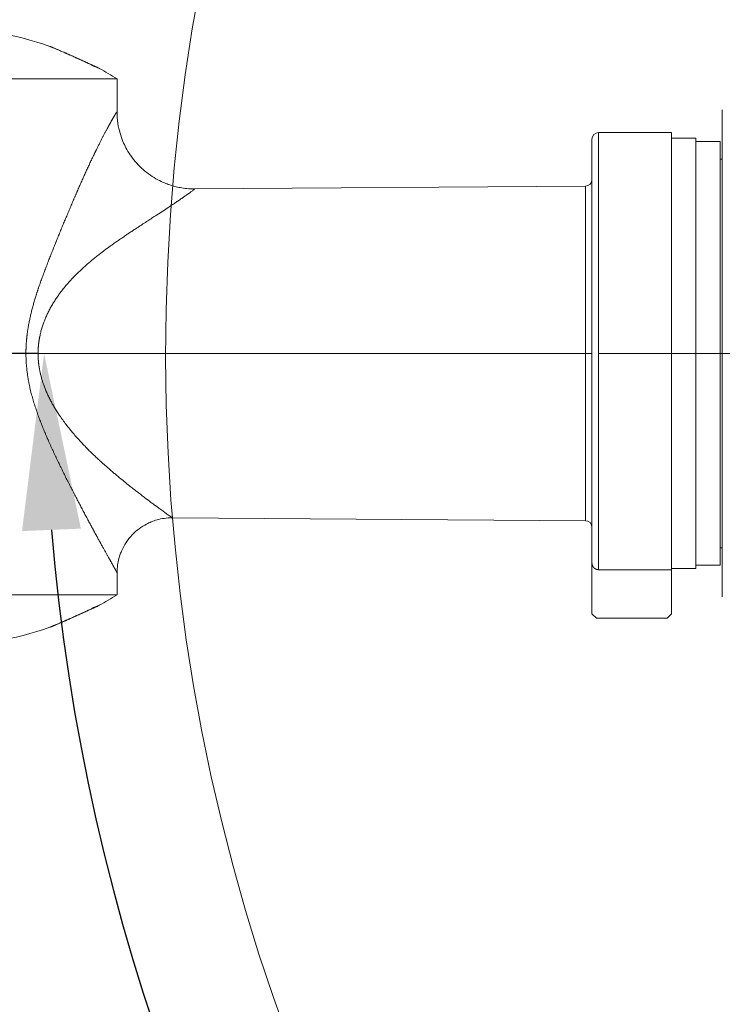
# Model space of a CAD drawing. Header units: millimetres. Extents: x 5437 to 18441, y -4466 to 3128.
# Tile 9 of 256: x 7484 to 7802, y -3191 to -2745. Entities that reach past the tile are written whole.
import ezdxf

# ---------------------------------------------------------------- set-up
doc = ezdxf.new("R2010")
doc.units = ezdxf.units.MM
doc.layers.add('1', color=7, linetype='Continuous', true_color=0xffffff)
doc.dimstyles.get("Standard").update_dxf_attribs({"dimtxt": 0.18, "dimasz": 0.18, "dimexe": 0.18, "dimexo": 0.0625, "dimgap": 0.09, "dimtad": 0, "dimtih": 1, "dimtoh": 1, "dimdec": 4, "dimzin": 0, "dimdsep": 46, "dimtxsty": 'Standard', "dimcen": 0.09, "dimadec": 0, "dimazin": 0, "dimtfac": 1, "dimtdec": 4, "dimtofl": 0, "dimtmove": 0, "dimatfit": 3, "dimfxl": 1, "dimtolj": 1, "dimtzin": 0, "dimarcsym": 0})

# ---------------------------------------------------------------- blocks, each defined once
blk = doc.blocks.new('*D53')
at = {"color": 0, "lineweight": -2, "transparency": 16777216}
for p, q in [((10989.43, -2154.42), (10692.92, -2240.82)), ((11069.43, -2154.42), (10989.43, -2154.42)), ((8443.39, -2896.32), (8443.57, -2896.32)), ((8443.48, -2896.41), (8443.48, -2896.23))]:
    blk.add_line(p, q, dxfattribs=at)
at = {"color": 0, "lineweight": 20, "transparency": 16777216}
blk.add_solid([(10689.19, -2228.02), (10696.65, -2253.62), (10616.11, -2263.2)], dxfattribs=at)
at = {"layer": 'Defpoints', "color": 0, "lineweight": 20, "transparency": 16777216}
for p in [(10616.11, -2263.2), (6270.85, -3529.44)]:
    blk.add_point(p, dxfattribs=at)
at = {"color": 0, "lineweight": 20, "transparency": 16777216, "insert": (11249.52, -2154.42), "char_height": 80, "attachment_point": 5}
blk.add_mtext('\\A1;R2260', dxfattribs=at)
blk = doc.blocks.new('*D54')
at = {"color": 0, "lineweight": -2, "transparency": 16777216}
blk.add_line((7492.69, -2896.32), (7463.52, -2896.32), dxfattribs=at)
at = {"color": 0, "lineweight": -3, "transparency": 16777216}
for start, end in [(14.72471, 87.32962), (101.5902, 175.27529)]:
    blk.add_arc((8434.12, -2896.32), 970.42, start, end, dxfattribs=at)
at = {"color": 0, "lineweight": 20, "transparency": 16777216}
for points in [[(9385.7, -2646.81), (9359.65, -2652.52), (9389.8, -2727.81)], [(7480.32, -2816.94), (7453.67, -2815.84), (7463.7, -2896.32)]]:
    blk.add_solid(points, dxfattribs=at)
at = {"layer": 'Defpoints', "color": 0, "lineweight": 20, "transparency": 16777216}
for p in [(7900.86, -2085.55), (10671.82, -2501.76), (7492.75, -2896.32), (7740.5, -2896.32), (8434.12, -2896.32)]:
    blk.add_point(p, dxfattribs=at)
at = {"color": 0, "lineweight": 20, "transparency": 16777216, "insert": (8359.24, -1928.79), "char_height": 80, "attachment_point": 5}
blk.add_mtext('\\A1;165%%D', dxfattribs=at)
blk = doc.blocks.new('*D55')
at = {"color": 0, "lineweight": -3, "transparency": 16777216}
for start, end in [(184.78822, 247.21676), (261.89101, 345.21178)]:
    blk.add_arc((8453.02, -2896.32), 957.56, start, end, dxfattribs=at)
at = {"color": 0, "lineweight": 20, "transparency": 16777216}
for points in [[(7485.48, -2976.81), (7512.13, -2975.69), (7495.46, -2896.32)], [(9365.84, -3137.87), (9391.88, -3143.6), (9396.03, -3062.6)]]:
    blk.add_solid(points, dxfattribs=at)
at = {"layer": 'Defpoints', "color": 0, "lineweight": 20, "transparency": 16777216}
for p in [(7492.75, -2896.32), (7740.5, -2896.32), (8443.57, -2894.66), (10672.39, -3287.66), (8832.29, -3775.57)]:
    blk.add_point(p, dxfattribs=at)
at = {"color": 0, "lineweight": 20, "transparency": 16777216, "insert": (8197.86, -3819.26), "char_height": 80, "attachment_point": 5}
blk.add_mtext('\\A1;165%%D', dxfattribs=at)

msp = doc.modelspace()

# ---------------------------------------------------------------- linework, layer by layer
at = {"color": 7, "lineweight": 20}
msp.add_arc((8443.47995, -2896.41157), 893, 10.1099821, 350.11198757, dxfattribs=at)
at = {"layer": '1', "color": 0, "lineweight": 20}
for p, q in [((7440.94571, -2771.93573), (7528.47995, -2771.93573)), ((7528.47995, -2786.93104), (7528.47995, -2771.93573)), ((7802.47995, -3006.57157), (7802.47995, -2786.07157)), ((7779.47995, -2796.32157), (7746.47995, -2796.32157)), ((7746.47995, -2796.32157), (7746.47995, -2896.32157)), ((7779.47995, -2796.32157), (7779.47995, -2896.32157)), ((7743.47995, -2799.32157), (7743.47995, -2896.32157)), ((7790.47995, -2798.82157), (7779.47995, -2798.82157)), ((7790.47995, -2798.82157), (7790.47995, -2993.82157)), ((7801.47995, -2800.32157), (7790.47995, -2800.32157)), ((7801.47995, -2985.014), (7801.47995, -2800.32157)), ((7801.47994, -2808.32157), (7802.47995, -2808.32157)), ((7740.5009, -2820.55181), (7563.5831, -2821.78695)), ((7740.5009, -2820.55181), (7740.5009, -2896.32157)), ((7740.5009, -2896.32157), (7492.74781, -2896.32157)), ((7740.5009, -2896.32157), (7740.5009, -2972.09133)), ((7743.47995, -2896.32157), (7740.5009, -2896.32157)), ((7743.47995, -2991.23732), (7743.47995, -2896.32157)), ((7746.47995, -2896.32157), (7779.47995, -2896.32157)), ((7746.47995, -2994.30116), (7746.47995, -2896.32157)), ((7809.32995, -2896.32157), (7771.62995, -2896.32157)), ((7779.47995, -2994.30116), (7779.47995, -2896.32157)), ((7553.57512, -2970.78632), (7740.5009, -2972.09133)), ((7802.47995, -2984.32157), (7801.47994, -2984.32157)), ((7801.47995, -2992.32157), (7801.47995, -2985.014)), ((7743.47995, -2991.23732), (7743.47995, -3014.32157)), ((7790.47995, -2992.32157), (7801.47995, -2992.32157)), ((7528.47995, -3005.7074), (7528.47995, -2995.70632)), ((7779.47995, -2994.30116), (7746.47995, -2994.30116)), ((7779.47995, -2993.82157), (7790.47995, -2993.82157)), ((7779.47995, -3014.32157), (7779.47995, -2994.30116)), ((7440.94571, -3005.7074), (7528.47995, -3005.7074)), ((7745.47995, -3016.32157), (7743.47995, -3014.32157)), ((7779.47995, -3014.32157), (7777.47995, -3016.32157)), ((7777.47995, -3016.32157), (7745.47995, -3016.32157))]:
    msp.add_line(p, q, dxfattribs=at)
for centre, radius, start, end in [((7448.48005, -2898.82157), 150, 70.6659225, 90), ((7448.48005, -2898.82157), 150, 57.7690904, 61.3320733), ((7746.47995, -2799.32157), 3, 90, 180), ((7740.47995, -2817.55188), 3, 270.4, 0), ((7740.47995, -2975.09125), 3, 0, 89.6), ((7448.48005, -2878.82157), 150, 298.6677069, 302.2309096), ((7448.48005, -2878.82157), 150, 270, 289.3347581)]:
    msp.add_arc(centre, radius, start, end, dxfattribs=at)
for points, degree, knots in [([(7498.87336, -2757.58625), (7498.86353, -2757.58214), (7498.81394, -2757.5614), (7498.72895, -2757.52588), (7498.62503, -2757.48247), (7498.52885, -2757.44233), (7498.44128, -2757.4058), (7498.36335, -2757.37332), (7498.29699, -2757.34567), (7498.25541, -2757.32835), (7498.23085, -2757.31812), (7498.21859, -2757.31302), (7498.20725, -2757.3083), (7498.19682, -2757.30396), (7498.18729, -2757.29999), (7498.17867, -2757.2964), (7498.17096, -2757.2932), (7498.16416, -2757.29037), (7498.15827, -2757.28791), (7498.15329, -2757.28584), (7498.14921, -2757.28414), (7498.14604, -2757.28282), (7498.14379, -2757.28188), (7498.14238, -2757.2813), (7498.1422, -2757.28122), (7498.14212, -2757.28119)], 3, [0, 0, 0, 0, 0.020535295, 0.104627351, 0.188569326, 0.27248779, 0.361953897, 0.451161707, 0.540273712, 0.629454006, 0.654229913, 0.678979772, 0.703707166, 0.728415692, 0.753108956, 0.777790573, 0.802464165, 0.827133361, 0.851801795, 0.876473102, 0.90115092, 0.925838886, 0.950540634, 0.975259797, 1, 1, 1, 1]), ([(7518.53802, -2766.36664), (7518.11929, -2766.16847), (7517.22614, -2765.74879), (7515.63623, -2765.00711), (7514.07656, -2764.28649), (7512.19829, -2763.42615), (7510.0798, -2762.46702), (7507.85009, -2761.47205), (7505.79876, -2760.56705), (7504.06652, -2759.80288), (7502.52521, -2759.1324), (7501.21829, -2758.57038), (7499.8818, -2758.00463), (7499.1657, -2757.70596), (7498.84191, -2757.57309)], 3, [0, 0, 0, 0, 0.098496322, 0.183291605, 0.257784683, 0.324101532, 0.436753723, 0.527290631, 0.603922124, 0.699528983, 0.757897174, 0.825185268, 0.904329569, 1, 1, 1, 1]), ([(7520.03685, -2767.01902), (7519.97617, -2766.99041), (7519.84135, -2766.92686), (7519.59975, -2766.81309), (7519.31889, -2766.68099), (7518.98086, -2766.52224), (7518.57965, -2766.33421), (7518.10898, -2766.11412), (7517.53124, -2765.84462), (7516.83063, -2765.51891), (7516.01479, -2765.14116), (7515.16426, -2764.74911), (7514.30497, -2764.35474), (7513.42669, -2763.95354), (7512.54569, -2763.55293), (7511.65674, -2763.15065), (7510.76807, -2762.7504), (7509.87989, -2762.35233), (7508.99368, -2761.95705), (7508.11485, -2761.56701), (7507.23928, -2761.18031), (7506.37733, -2760.80152), (7505.52002, -2760.42662), (7504.68265, -2760.06229), (7503.85208, -2759.70269), (7503.04921, -2759.35684), (7502.25778, -2759.01756), (7501.50507, -2758.69647), (7500.773, -2758.38563), (7500.09732, -2758.10012), (7499.58404, -2757.88411), (7499.21789, -2757.73048), (7499.01283, -2757.64459), (7498.90391, -2757.59902), (7498.87336, -2757.58625)], 3, [0, 0, 0, 0, 0.02326071, 0.046596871, 0.070071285, 0.093757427, 0.121772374, 0.149921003, 0.178323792, 0.216974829, 0.255884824, 0.292158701, 0.328517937, 0.363189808, 0.397770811, 0.431385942, 0.464751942, 0.497736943, 0.5303384, 0.563066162, 0.595321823, 0.628175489, 0.660501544, 0.693957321, 0.726834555, 0.761492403, 0.795538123, 0.832217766, 0.868321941, 0.908368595, 0.947899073, 0.969616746, 0.991227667, 1, 1, 1, 1]), ([(7520.0361, -2767.01866), (7520.03611, -2767.01866), (7520.04478, -2767.02275), (7520.06182, -2767.03079), (7520.08655, -2767.04246), (7520.11045, -2767.05373), (7520.12977, -2767.06285), (7520.14108, -2767.06819), (7520.14488, -2767.06998)], 3, [0, 0, 0, 0, 0.000303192, 0.222275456, 0.443975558, 0.665417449, 0.886615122, 1, 1, 1, 1]), ([(7520.43941, -2767.20907), (7520.43939, -2767.20906), (7520.43935, -2767.20904), (7520.43901, -2767.20888), (7520.43847, -2767.20862), (7520.43771, -2767.20827), (7520.43674, -2767.2078), (7520.43554, -2767.20724), (7520.43413, -2767.20657), (7520.43251, -2767.2058), (7520.43066, -2767.20493), (7520.4286, -2767.20396), (7520.42632, -2767.20288), (7520.42382, -2767.2017), (7520.42111, -2767.20042), (7520.41818, -2767.19903), (7520.41503, -2767.19754), (7520.41167, -2767.19595), (7520.40809, -2767.19426), (7520.40429, -2767.19247), (7520.40028, -2767.19057), (7520.39605, -2767.18857), (7520.3916, -2767.18647), (7520.38693, -2767.18426), (7520.38205, -2767.18196), (7520.37695, -2767.17955), (7520.37163, -2767.17703), (7520.3661, -2767.17442), (7520.36035, -2767.1717), (7520.35438, -2767.16888), (7520.3482, -2767.16596), (7520.3418, -2767.16294), (7520.32082, -2767.15303), (7520.28061, -2767.13405), (7520.21202, -2767.10166), (7520.1314, -2767.06362), (7520.06971, -2767.03452), (7520.03688, -2767.01904), (7520.03685, -2767.01902)], 3, [0, 0, 0, 0, 0.016308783, 0.032616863, 0.048924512, 0.065232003, 0.081539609, 0.097847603, 0.114156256, 0.130465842, 0.146776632, 0.1630889, 0.179402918, 0.195718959, 0.212037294, 0.228358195, 0.244681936, 0.261008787, 0.277339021, 0.293672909, 0.310010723, 0.326352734, 0.342699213, 0.359050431, 0.375406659, 0.391768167, 0.408135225, 0.424508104, 0.440887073, 0.457272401, 0.473664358, 0.490063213, 0.506469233, 0.629646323, 0.75286526, 0.87624144, 0.999890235, 1, 1, 1, 1]), ([(7528.47993, -2786.90753), (7528.47988, -2786.87188), (7528.4503, -2786.88993), (7528.39097, -2786.96198), (7528.14499, -2787.31009), (7527.67965, -2788.06055), (7527.29773, -2788.69739), (7526.1684, -2790.63142), (7524.64089, -2793.37622), (7523.62363, -2795.25373), (7521.54983, -2799.19471), (7519.27865, -2803.73837), (7518.17668, -2805.99676), (7515.61479, -2811.37138), (7512.9929, -2817.14196), (7511.51221, -2820.48217), (7508.48393, -2827.45007), (7505.46143, -2834.6361), (7503.9229, -2838.34196), (7500.89947, -2845.69992), (7497.93887, -2853.13536), (7496.50503, -2856.81298), (7493.83152, -2863.92), (7491.45662, -2871.11776), (7490.41392, -2874.59757), (7488.77194, -2880.99629), (7487.73415, -2887.48767), (7487.41188, -2890.42857), (7487.25199, -2893.37544), (7487.25633, -2896.32157)], 5, [0, 0, 0, 0, 0, 0, 0.045491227, 0.045491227, 0.045491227, 0.12606757, 0.12606757, 0.12606757, 0.244270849, 0.244270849, 0.244270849, 0.350267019, 0.350267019, 0.350267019, 0.486742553, 0.486742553, 0.486742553, 0.629133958, 0.629133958, 0.629133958, 0.767504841, 0.767504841, 0.767504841, 0.895231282, 0.895231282, 0.895231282, 1, 1, 1, 1, 1, 1]), ([(7563.60332, -2821.78683), (7562.43845, -2821.7947), (7560.27051, -2821.70148), (7557.261, -2821.2881), (7554.44714, -2820.66745), (7551.85622, -2819.87317), (7549.00851, -2818.7461), (7545.98111, -2817.22692), (7542.66298, -2815.07897), (7539.51738, -2812.47263), (7536.73436, -2809.54908), (7534.40274, -2806.4681), (7532.55324, -2803.38155), (7531.01042, -2800.10833), (7529.71161, -2796.4137), (7528.72643, -2791.92597), (7528.48131, -2788.66859), (7528.47993, -2786.90795)], 3, [0, 0, 0, 0, 0.063351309, 0.118500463, 0.165440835, 0.220438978, 0.266109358, 0.332336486, 0.404797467, 0.481185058, 0.554546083, 0.624405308, 0.691447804, 0.750388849, 0.82147055, 0.904679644, 1, 1, 1, 1]), ([(7563.60357, -2821.78681), (7563.60781, -2821.78678), (7563.62766, -2821.78979), (7563.61458, -2821.82871), (7563.48591, -2821.95663), (7563.2463, -2822.15957), (7562.89958, -2822.43436), (7562.45012, -2822.77779), (7561.90176, -2823.18648), (7561.25, -2823.66315), (7560.4284, -2824.25484), (7559.40338, -2824.98205), (7558.14074, -2825.86457), (7556.75051, -2826.82314), (7555.24416, -2827.84877), (7553.63208, -2828.9344), (7551.64933, -2830.25635), (7549.22069, -2831.85721), (7546.70192, -2833.50231), (7544.39627, -2835.00013), (7542.37195, -2836.31364), (7540.62904, -2837.44596), (7539.21345, -2838.3678), (7538.16208, -2839.05424), (7536.93465, -2839.85834), (7535.50404, -2840.80007), (7533.92715, -2841.84652), (7532.29602, -2842.93906), (7531.00768, -2843.81249), (7529.97855, -2844.51675), (7529.22931, -2845.03267), (7528.36046, -2845.63589), (7527.50459, -2846.23577), (7526.72485, -2846.78746), (7526.08423, -2847.24442), (7525.51264, -2847.65506), (7525.01011, -2848.01847), (7524.57661, -2848.3338), (7524.07738, -2848.699), (7523.49981, -2849.12486), (7522.83127, -2849.62266), (7522.19355, -2850.10224), (7521.5866, -2850.56312), (7520.64796, -2851.28287), (7519.40796, -2852.25191), (7517.83635, -2853.51632), (7516.31235, -2854.78191), (7514.2578, -2856.54688), (7511.80181, -2858.77754), (7509.24538, -2861.29943), (7507.12715, -2863.56004), (7505.37481, -2865.56357), (7503.84216, -2867.44797), (7502.5073, -2869.20855), (7501.34718, -2870.84239), (7500.26207, -2872.47993), (7499.22914, -2874.15715), (7498.25285, -2875.87582), (7497.33807, -2877.6375), (7496.5067, -2879.40247), (7495.74573, -2881.20035), (7495.05965, -2883.03198), (7494.4533, -2884.89783), (7493.93866, -2886.76471), (7493.64232, -2888.07273), (7493.49529, -2888.80947), (7493.4628, -2888.97596), (7493.43102, -2889.14248), (7493.39997, -2889.30904), (7493.36964, -2889.47562), (7493.34003, -2889.64223), (7493.31114, -2889.80887), (7493.28298, -2889.97554), (7493.25554, -2890.14224), (7493.22882, -2890.30896), (7493.20282, -2890.47571), (7493.17754, -2890.64248), (7493.15299, -2890.80928), (7493.12915, -2890.9761), (7493.10604, -2891.14294), (7493.08365, -2891.3098), (7493.06199, -2891.47669), (7493.04104, -2891.64359), (7493.02082, -2891.81051), (7493.00132, -2891.97745), (7492.98254, -2892.14441), (7492.96448, -2892.31138), (7492.94714, -2892.47837), (7492.93053, -2892.64538), (7492.91464, -2892.8124), (7492.89947, -2892.97943), (7492.88502, -2893.14647), (7492.8713, -2893.31353), (7492.85829, -2893.48059), (7492.84601, -2893.64767), (7492.83445, -2893.81475), (7492.82361, -2893.98185), (7492.8135, -2894.14895), (7492.8041, -2894.31606), (7492.79543, -2894.48317), (7492.78748, -2894.65029), (7492.78026, -2894.81741), (7492.77375, -2894.98454), (7492.76796, -2895.15167), (7492.7629, -2895.3188), (7492.75856, -2895.48593), (7492.75494, -2895.65306), (7492.75205, -2895.82019), (7492.74988, -2895.98732), (7492.74839, -2896.15444), (7492.748, -2896.26586), (7492.74781, -2896.32157)], 3, [0, 0, 0, 0, 0.003488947, 0.020188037, 0.036916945, 0.053712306, 0.07061032, 0.087098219, 0.103714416, 0.120489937, 0.137454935, 0.159121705, 0.181192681, 0.203720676, 0.225028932, 0.246882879, 0.269316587, 0.301002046, 0.334307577, 0.354827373, 0.376322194, 0.398801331, 0.409152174, 0.419842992, 0.430874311, 0.446326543, 0.462828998, 0.477893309, 0.494659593, 0.500834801, 0.508175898, 0.516682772, 0.526355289, 0.533298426, 0.539567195, 0.545161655, 0.550081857, 0.554327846, 0.557899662, 0.564760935, 0.571329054, 0.57760406, 0.583585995, 0.589274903, 0.605409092, 0.620462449, 0.636337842, 0.651442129, 0.683156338, 0.712676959, 0.733453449, 0.753487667, 0.772795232, 0.788035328, 0.80291173, 0.817435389, 0.831618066, 0.846434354, 0.86092522, 0.875108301, 0.889002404, 0.903354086, 0.91745128, 0.931320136, 0.944988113, 0.946199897, 0.947410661, 0.948620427, 0.949829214, 0.951037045, 0.95224394, 0.953449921, 0.954655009, 0.955859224, 0.957062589, 0.958265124, 0.959466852, 0.960667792, 0.961867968, 0.963067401, 0.964266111, 0.965464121, 0.966661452, 0.967858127, 0.969054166, 0.970249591, 0.971444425, 0.972638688, 0.973832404, 0.975025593, 0.976218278, 0.977410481, 0.978602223, 0.979793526, 0.980984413, 0.982174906, 0.983365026, 0.984554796, 0.985744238, 0.986933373, 0.988122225, 0.989310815, 0.990499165, 0.991687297, 0.992875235, 0.994062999, 0.995250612, 0.996438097, 0.997625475, 0.998812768, 1, 1, 1, 1]), ([(7487.25629, -2896.32157), (7487.26238, -2900.35366), (7487.57626, -2904.39695), (7488.20509, -2908.40387), (7489.9807, -2916.34133), (7492.5676, -2924.04628), (7494.00948, -2927.84259), (7497.18223, -2935.54005), (7500.64517, -2943.004), (7502.46559, -2946.78325), (7506.16793, -2954.26847), (7509.86956, -2961.45099), (7511.71464, -2964.97868), (7515.34479, -2971.82881), (7518.75182, -2978.10565), (7520.38177, -2981.07471), (7523.13037, -2986.03032), (7525.37426, -2990.02649), (7526.25299, -2991.58642), (7527.47548, -2993.7656), (7528.18513, -2995.07248), (7528.38174, -2995.44978), (7528.48, -2995.66292), (7528.47995, -2995.71112)], 5, [0, 0, 0, 0, 0, 0, 0.14924656, 0.14924656, 0.14924656, 0.298905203, 0.298905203, 0.298905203, 0.457369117, 0.457369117, 0.457369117, 0.618088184, 0.618088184, 0.618088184, 0.779455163, 0.779455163, 0.779455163, 0.909818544, 0.909818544, 0.909818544, 1, 1, 1, 1, 1, 1]), ([(7492.74781, -2896.32157), (7492.26452, -2896.32157), (7491.78098, -2896.32157), (7490.82355, -2896.32157), (7490.34967, -2896.32157), (7489.42148, -2896.32157), (7488.96718, -2896.32157), (7488.08769, -2896.32157), (7487.6625, -2896.32157), (7487.25633, -2896.32157)], 3, [0, 0, 0, 0, 0.25, 0.25, 0.5, 0.5, 0.75, 0.75, 1, 1, 1, 1]), ([(7492.74778, -2896.32157), (7492.74774, -2896.35051), (7492.74765, -2896.40841), (7492.74776, -2896.49525), (7492.74806, -2896.58211), (7492.74855, -2896.66899), (7492.74924, -2896.75588), (7492.75012, -2896.84278), (7492.75119, -2896.9297), (7492.75246, -2897.01663), (7492.75393, -2897.10358), (7492.75558, -2897.19053), (7492.75744, -2897.27751), (7492.75948, -2897.36449), (7492.76173, -2897.45149), (7492.76416, -2897.5385), (7492.76679, -2897.62553), (7492.76962, -2897.71256), (7492.77264, -2897.79962), (7492.77585, -2897.88668), (7492.77926, -2897.97375), (7492.78286, -2898.06084), (7492.78666, -2898.14794), (7492.79065, -2898.23505), (7492.79484, -2898.32218), (7492.79922, -2898.40932), (7492.80379, -2898.49646), (7492.80856, -2898.58362), (7492.81352, -2898.6708), (7492.81868, -2898.75798), (7492.82403, -2898.84517), (7492.82958, -2898.93238), (7492.83532, -2899.0196), (7492.84125, -2899.10682), (7492.84738, -2899.19406), (7492.85371, -2899.28131), (7492.86023, -2899.36857), (7492.86694, -2899.45584), (7492.87385, -2899.54312), (7492.88095, -2899.63041), (7492.88824, -2899.71772), (7492.89573, -2899.80503), (7492.90342, -2899.89235), (7492.9113, -2899.97968), (7492.91937, -2900.06702), (7492.92764, -2900.15437), (7492.9361, -2900.24173), (7492.94476, -2900.3291), (7492.95361, -2900.41648), (7492.96266, -2900.50387), (7492.9719, -2900.59126), (7492.98133, -2900.67867), (7492.99096, -2900.76608), (7493.00078, -2900.85351), (7493.0108, -2900.94094), (7493.02101, -2901.02838), (7493.03142, -2901.11583), (7493.04202, -2901.20328), (7493.05281, -2901.29075), (7493.0638, -2901.37822), (7493.07499, -2901.4657), (7493.08637, -2901.55318), (7493.09794, -2901.64068), (7493.10971, -2901.72818), (7493.12167, -2901.81569), (7493.13382, -2901.90321), (7493.14617, -2901.99073), (7493.15872, -2902.07826), (7493.17146, -2902.1658), (7493.18439, -2902.25334), (7493.19752, -2902.34089), (7493.21084, -2902.42845), (7493.22436, -2902.51602), (7493.23807, -2902.60359), (7493.25197, -2902.69116), (7493.26607, -2902.77874), (7493.28037, -2902.86633), (7493.29486, -2902.95392), (7493.30954, -2903.04152), (7493.32442, -2903.12913), (7493.33949, -2903.21673), (7493.35476, -2903.30435), (7493.37022, -2903.39197), (7493.38587, -2903.47959), (7493.40172, -2903.56722), (7493.41777, -2903.65486), (7493.51782, -2904.19488), (7493.72145, -2905.1898), (7494.06916, -2906.63505), (7494.47004, -2908.0859), (7494.92409, -2909.54169), (7495.4612, -2911.08782), (7496.09328, -2912.72533), (7496.83168, -2914.45422), (7497.64604, -2916.1945), (7498.51116, -2917.89531), (7499.42253, -2919.55946), (7500.37594, -2921.19001), (7501.39835, -2922.83477), (7502.56807, -2924.61104), (7503.9056, -2926.52279), (7505.43001, -2928.5723), (7507.00227, -2930.56747), (7508.6227, -2932.51945), (7510.29159, -2934.43919), (7511.8716, -2936.17736), (7513.34527, -2937.74115), (7514.64279, -2939.07984), (7515.98396, -2940.42723), (7517.28768, -2941.7049), (7518.6552, -2943.01419), (7519.75081, -2944.04053), (7520.69352, -2944.90978), (7521.41766, -2945.57089), (7522.13344, -2946.217), (7523.08361, -2947.06658), (7524.17943, -2948.03348), (7525.56452, -2949.23464), (7526.88759, -2950.36476), (7528.74622, -2951.92868), (7530.97331, -2953.7646), (7533.35553, -2955.68123), (7535.35792, -2957.26732), (7537.05613, -2958.59576), (7538.71031, -2959.87609), (7540.31844, -2961.10971), (7541.8784, -2962.29583), (7543.37608, -2963.42591), (7544.80575, -2964.49766), (7546.1614, -2965.50704), (7547.64448, -2966.60428), (7549.17377, -2967.72695), (7550.50354, -2968.69175), (7551.48304, -2969.39381), (7552.19462, -2969.8964), (7552.76769, -2970.29239), (7553.19723, -2970.5783), (7553.4757, -2970.74873), (7553.56136, -2970.78625), (7553.57935, -2970.78635)], 3, [0, 0, 0, 0, 0.000646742, 0.001293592, 0.001940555, 0.002587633, 0.00323483, 0.003882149, 0.004529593, 0.005177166, 0.00582487, 0.006472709, 0.007120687, 0.007768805, 0.008417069, 0.00906548, 0.009714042, 0.010362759, 0.011011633, 0.011660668, 0.012309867, 0.012959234, 0.01360877, 0.01425848, 0.014908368, 0.015558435, 0.016208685, 0.016859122, 0.017509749, 0.018160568, 0.018811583, 0.019462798, 0.020114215, 0.020765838, 0.021417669, 0.022069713, 0.022721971, 0.023374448, 0.024027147, 0.02468007, 0.025333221, 0.025986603, 0.026640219, 0.027294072, 0.027948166, 0.028602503, 0.029257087, 0.029911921, 0.030567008, 0.031222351, 0.031877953, 0.032533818, 0.033189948, 0.033846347, 0.034503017, 0.035159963, 0.035817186, 0.03647469, 0.037132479, 0.037790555, 0.038448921, 0.03910758, 0.039766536, 0.040425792, 0.04108535, 0.041745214, 0.042405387, 0.043065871, 0.043726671, 0.044387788, 0.045049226, 0.045710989, 0.046373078, 0.047035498, 0.047698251, 0.048361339, 0.049024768, 0.049688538, 0.050352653, 0.051017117, 0.051681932, 0.052347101, 0.053012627, 0.053678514, 0.054344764, 0.055011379, 0.055678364, 0.066674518, 0.077826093, 0.089145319, 0.100643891, 0.112332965, 0.126290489, 0.140611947, 0.155312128, 0.170404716, 0.18462168, 0.199274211, 0.214370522, 0.229918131, 0.249270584, 0.269534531, 0.290719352, 0.310175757, 0.330804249, 0.352609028, 0.367791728, 0.38389956, 0.398974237, 0.415388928, 0.429925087, 0.447056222, 0.45381446, 0.462950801, 0.472417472, 0.47888295, 0.496237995, 0.510851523, 0.527582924, 0.54294709, 0.576810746, 0.607464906, 0.630063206, 0.651695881, 0.672368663, 0.694860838, 0.716601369, 0.737602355, 0.760050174, 0.781881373, 0.803117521, 0.836529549, 0.868873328, 0.891167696, 0.913115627, 0.934764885, 0.956858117, 0.978780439, 1, 1, 1, 1]), ([(7528.47995, -2995.71106), (7528.48074, -2994.49876), (7528.63728, -2992.34148), (7529.22123, -2989.50437), (7529.90599, -2987.32552), (7530.89923, -2984.86577), (7532.54379, -2981.85499), (7535.1903, -2978.51268), (7538.37562, -2975.68547), (7541.37666, -2973.80409), (7544.13292, -2972.5286), (7546.77967, -2971.61895), (7549.99166, -2970.93743), (7552.32091, -2970.77853), (7553.57929, -2970.78635)], 3, [0, 0, 0, 0, 0.091976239, 0.165486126, 0.220507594, 0.266191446, 0.36783236, 0.481165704, 0.589838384, 0.691332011, 0.750288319, 0.821393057, 0.904634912, 1, 1, 1, 1]), ([(7743.47995, -2991.23732), (7743.47995, -2991.33023), (7743.4834, -2991.42314), (7743.49031, -2991.5161), (7743.53276, -2991.89585), (7743.63287, -2992.26702), (7743.74102, -2992.53788), (7744.01743, -2993.04707), (7744.40428, -2993.47829), (7744.62146, -2993.66917), (7745.09548, -2993.99423), (7745.63278, -2994.19808), (7745.91148, -2994.2668), (7746.19571, -2994.30116), (7746.47995, -2994.30116)], 5, [0, 0, 0, 0, 0, 0, 0.097551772, 0.097551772, 0.097551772, 0.400911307, 0.400911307, 0.400911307, 0.701554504, 0.701554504, 0.701554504, 1, 1, 1, 1, 1, 1]), ([(7520.0361, -3010.62448), (7520.03611, -3010.62447), (7520.04478, -3010.62039), (7520.06182, -3010.61235), (7520.08655, -3010.60068), (7520.11045, -3010.58941), (7520.13351, -3010.57852), (7520.15573, -3010.56803), (7520.17712, -3010.55794), (7520.19767, -3010.54824), (7520.21739, -3010.53893), (7520.23627, -3010.53001), (7520.25431, -3010.52149), (7520.27152, -3010.51337), (7520.28789, -3010.50563), (7520.30342, -3010.4983), (7520.31812, -3010.49136), (7520.33197, -3010.48481), (7520.34499, -3010.47866), (7520.35717, -3010.47291), (7520.36851, -3010.46755), (7520.37902, -3010.46259), (7520.38868, -3010.45803), (7520.39751, -3010.45386), (7520.40549, -3010.45008), (7520.41264, -3010.44671), (7520.41895, -3010.44373), (7520.42441, -3010.44115), (7520.42904, -3010.43897), (7520.43282, -3010.43718), (7520.43577, -3010.43579), (7520.43786, -3010.4348), (7520.43917, -3010.43418), (7520.43933, -3010.43411), (7520.43941, -3010.43407)], 3, [0, 0, 0, 0, 0.00004447, 0.032599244, 0.065114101, 0.09759109, 0.13003226, 0.162439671, 0.194815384, 0.227161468, 0.259479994, 0.291773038, 0.32404268, 0.356291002, 0.388520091, 0.420732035, 0.452928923, 0.485112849, 0.517285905, 0.549450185, 0.581607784, 0.613760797, 0.645911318, 0.678061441, 0.710213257, 0.742368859, 0.774530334, 0.80669977, 0.83887925, 0.871070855, 0.903276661, 0.935498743, 0.967739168, 1, 1, 1, 1]), ([(7520.43941, -3010.43407), (7520.43939, -3010.43408), (7520.43935, -3010.4341), (7520.43901, -3010.43426), (7520.43847, -3010.43451), (7520.43771, -3010.43487), (7520.43674, -3010.43533), (7520.43554, -3010.4359), (7520.43413, -3010.43656), (7520.43251, -3010.43733), (7520.43066, -3010.43821), (7520.4286, -3010.43918), (7520.42632, -3010.44026), (7520.42382, -3010.44144), (7520.42111, -3010.44272), (7520.41818, -3010.4441), (7520.41503, -3010.44559), (7520.41167, -3010.44718), (7520.40809, -3010.44887), (7520.40429, -3010.45067), (7520.40028, -3010.45257), (7520.39605, -3010.45457), (7520.3916, -3010.45667), (7520.38693, -3010.45887), (7520.38205, -3010.46118), (7520.37695, -3010.46359), (7520.37163, -3010.4661), (7520.3661, -3010.46872), (7520.36035, -3010.47143), (7520.35438, -3010.47425), (7520.3482, -3010.47717), (7520.3418, -3010.4802), (7520.32082, -3010.4901), (7520.28061, -3010.50909), (7520.21202, -3010.54147), (7520.15256, -3010.56953), (7520.11703, -3010.58629), (7520.11066, -3010.5893)], 3, [0, 0, 0, 0, 0.018066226, 0.036131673, 0.054196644, 0.072261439, 0.090326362, 0.108391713, 0.126457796, 0.144524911, 0.162593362, 0.180663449, 0.198735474, 0.21680974, 0.234886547, 0.252966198, 0.271048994, 0.289135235, 0.307225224, 0.325319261, 0.343417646, 0.361520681, 0.379628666, 0.3977419, 0.415860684, 0.433985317, 0.452116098, 0.470253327, 0.488397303, 0.506548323, 0.524706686, 0.54287269, 0.561046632, 0.697497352, 0.833994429, 0.970665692, 1, 1, 1, 1]), ([(7498.14212, -3020.36195), (7498.14214, -3020.36194), (7498.14219, -3020.36192), (7498.14256, -3020.36176), (7498.14317, -3020.36151), (7498.14402, -3020.36116), (7498.14511, -3020.3607), (7498.14645, -3020.36015), (7498.14803, -3020.35949), (7498.14985, -3020.35873), (7498.15192, -3020.35787), (7498.15423, -3020.35691), (7498.15678, -3020.35585), (7498.15957, -3020.35469), (7498.16261, -3020.35342), (7498.1659, -3020.35206), (7498.16942, -3020.35059), (7498.17319, -3020.34902), (7498.1772, -3020.34736), (7498.18146, -3020.34559), (7498.18596, -3020.34371), (7498.1907, -3020.34174), (7498.19568, -3020.33967), (7498.20091, -3020.33749), (7498.20639, -3020.33521), (7498.2121, -3020.33283), (7498.21806, -3020.33035), (7498.22426, -3020.32777), (7498.23071, -3020.32509), (7498.2374, -3020.3223), (7498.25806, -3020.3137), (7498.29713, -3020.29742), (7498.36331, -3020.26983), (7498.44099, -3020.23743), (7498.55436, -3020.19013), (7498.71627, -3020.12251), (7498.94338, -3020.02756), (7499.20725, -3019.91709), (7499.49354, -3019.79701), (7499.79548, -3019.67005), (7500.10784, -3019.53846), (7500.44518, -3019.39605), (7500.90251, -3019.20255), (7501.50501, -3018.94673), (7502.17692, -3018.66009), (7502.78745, -3018.39854), (7503.31685, -3018.17103), (7503.94485, -3017.90027), (7504.6812, -3017.58146), (7505.51864, -3017.2171), (7506.37617, -3016.84212), (7507.23808, -3016.46336), (7508.11353, -3016.07671), (7508.99189, -3015.68688), (7509.87758, -3015.29184), (7510.7652, -3014.89402), (7511.65343, -3014.49397), (7512.54213, -3014.09181), (7513.42314, -3013.69122), (7514.30163, -3013.28992), (7515.16132, -3012.89538), (7516.01242, -3012.50306), (7516.82889, -3012.12502), (7517.48332, -3011.82079), (7517.98071, -3011.58886), (7518.34684, -3011.41782), (7518.68623, -3011.25898), (7519.01179, -3011.10637), (7519.31809, -3010.96253), (7519.59874, -3010.83054), (7519.84036, -3010.71676), (7519.97531, -3010.65315), (7520.0361, -3010.62448)], 3, [0, 0, 0, 0, 0.00154146, 0.003082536, 0.004623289, 0.006163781, 0.007704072, 0.009244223, 0.010784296, 0.01232435, 0.013864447, 0.015404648, 0.016945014, 0.018485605, 0.020026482, 0.021567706, 0.023109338, 0.024651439, 0.026194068, 0.027737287, 0.029281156, 0.030825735, 0.032371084, 0.033917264, 0.035464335, 0.037012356, 0.038561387, 0.040111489, 0.04166272, 0.043215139, 0.044768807, 0.055555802, 0.066324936, 0.077095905, 0.087888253, 0.107490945, 0.127093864, 0.146805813, 0.166732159, 0.184066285, 0.201449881, 0.218943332, 0.236605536, 0.268350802, 0.300576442, 0.320475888, 0.340586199, 0.360971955, 0.389880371, 0.419304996, 0.447723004, 0.476621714, 0.504966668, 0.533730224, 0.562374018, 0.591353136, 0.620672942, 0.650217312, 0.680615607, 0.711108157, 0.743083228, 0.774986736, 0.80922303, 0.843221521, 0.861988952, 0.880613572, 0.899139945, 0.917612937, 0.938408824, 0.959029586, 0.97953968, 1, 1, 1, 1]), ([(7498.84158, -3020.07017), (7499.16585, -3019.93711), (7499.88225, -3019.63832), (7501.21954, -3019.07223), (7502.52512, -3018.51078), (7504.0662, -3017.84039), (7505.79849, -3017.0762), (7507.84963, -3016.17129), (7510.0785, -3015.17672), (7512.19622, -3014.21793), (7514.07425, -3013.35771), (7515.6345, -3012.63683), (7517.22522, -3011.89477), (7518.11876, -3011.4749), (7518.53764, -3011.27667)], 3, [0, 0, 0, 0, 0.095756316, 0.174800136, 0.242083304, 0.300438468, 0.396064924, 0.472705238, 0.563200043, 0.67579938, 0.742119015, 0.816631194, 0.901468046, 1, 1, 1, 1]), ([(7498.87336, -3020.05689), (7498.86353, -3020.061), (7498.81394, -3020.08174), (7498.72895, -3020.11726), (7498.62503, -3020.16067), (7498.52885, -3020.20081), (7498.44128, -3020.23733), (7498.38519, -3020.26071), (7498.35772, -3020.27216), (7498.35403, -3020.2737)], 3, [0, 0, 0, 0, 0.044142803, 0.224907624, 0.405349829, 0.585741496, 0.778058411, 0.969820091, 1, 1, 1, 1])]:
    msp.add_open_spline(points, degree=degree, knots=knots, dxfattribs=at)
for points in [[(7520.03693, -2767.01905), (7518.97772, -2766.47884), (7517.01659, -2765.7996)], [(7517.01567, -3011.84397), (7518.9764, -3011.16482), (7520.03613, -3010.62446)]]:
    msp.add_open_spline(points, degree=2, dxfattribs=at)

# ---------------------------------------------------------------- dimensions: what is measured, and where the dimension line sits
at = {"color": 0, "lineweight": 20}
for base, line1, picture, middle in [((7900.86303, -2085.54536), ((8434.11893, -2896.32157), (10671.81706, -2501.75501)), '*D54', (8359.2409, -1928.79214)), ((8832.2904, -3775.56692), ((8443.56995, -2894.6551), (10672.387, -3287.65568)), '*D55', (8197.86105, -3819.25769))]:
    dim = msp.add_angular_dim_2l(base=base, line1=line1, line2=((7740.5009, -2896.32157), (7492.74781, -2896.32157)), text='165%%D', dimstyle='Standard', override={"dimtxt": 80, "dimasz": 80, "dimlwd": 65533}, dxfattribs=at)
    dim.commit()
    dim.dimension.update_dxf_attribs({"geometry": picture, "text_midpoint": middle, "dimtype": 162})
dim = msp.add_diameter_dim_2p(p1=(6270.84796, -3529.44022), p2=(10616.11195, -2263.20291), text='R2260', dimstyle='Standard', override={"dimtxt": 80, "dimasz": 80, "dimdec": 0}, dxfattribs=at)
dim.commit()
dim.dimension.update_dxf_attribs({"geometry": '*D53', "text_midpoint": (11249.52071, -2154.41547), "dimtype": 163})

doc.saveas('drawing.dxf')
